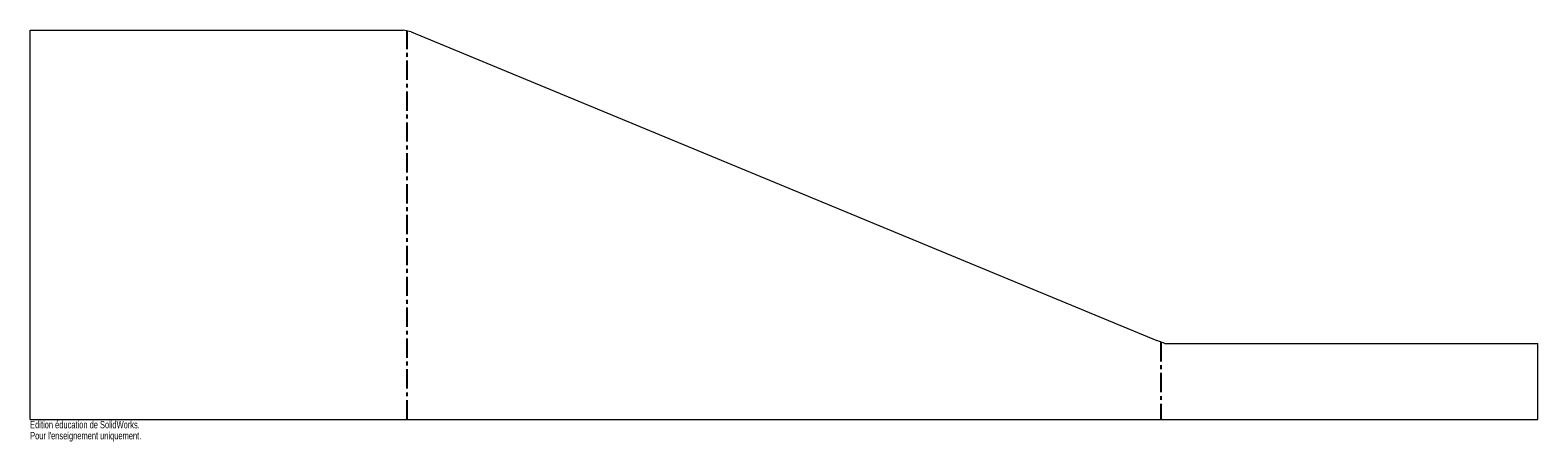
# Model space of a CAD drawing. Header units: millimetres. Extents: x -246 to 746, y -315 to -44.
import ezdxf

# ---------------------------------------------------------------- set-up
doc = ezdxf.new("R2010")
doc.units = ezdxf.units.MM
doc.linetypes.add('CENTERX2', pattern=[20.32, 12.7, -2.54, 2.54, -2.54])
doc.styles.add('SLDTEXTSTYLE0', font='TXT', dxfattribs={"width": 0.7})

msp = doc.modelspace()

# ---------------------------------------------------------------- linework, layer by layer
at = {"color": 7, "linetype": 'Continuous', "lineweight": 15}
for p, q in [((-245.98, -300), (-245.98, -43.72)), ((-245.98, -43.72), (-0.58, -43.72)), ((4.6, -44.8), (-0.58, -43.72)), ((4.6, -44.8), (495.4, -248.09)), ((500.58, -250), (495.4, -248.09)), ((500.58, -250), (745.98, -250)), ((745.98, -300), (745.98, -250)), ((-245.98, -300), (745.98, -300))]:
    msp.add_line(p, q, dxfattribs=at)
at = {"color": 7, "linetype": 'CENTERX2'}
for p, q in [((2.01, -300), (2.01, -44.26)), ((497.99, -249.05), (497.99, -300))]:
    msp.add_line(p, q, dxfattribs=at)

# ---------------------------------------------------------------- texts
at = {"color": 7, "linetype": 'Continuous', "char_height": 4.8336, "attachment_point": 1, "style": 'SLDTEXTSTYLE0'}
for s, insert in [('Edition éducation de SolidWorks.', (-245.98, -301.02)), ("Pour l'enseignement uniquement.", (-245.98, -308.27))]:
    msp.add_mtext(s, dxfattribs=dict(at, insert=insert))

doc.saveas('drawing.dxf')
